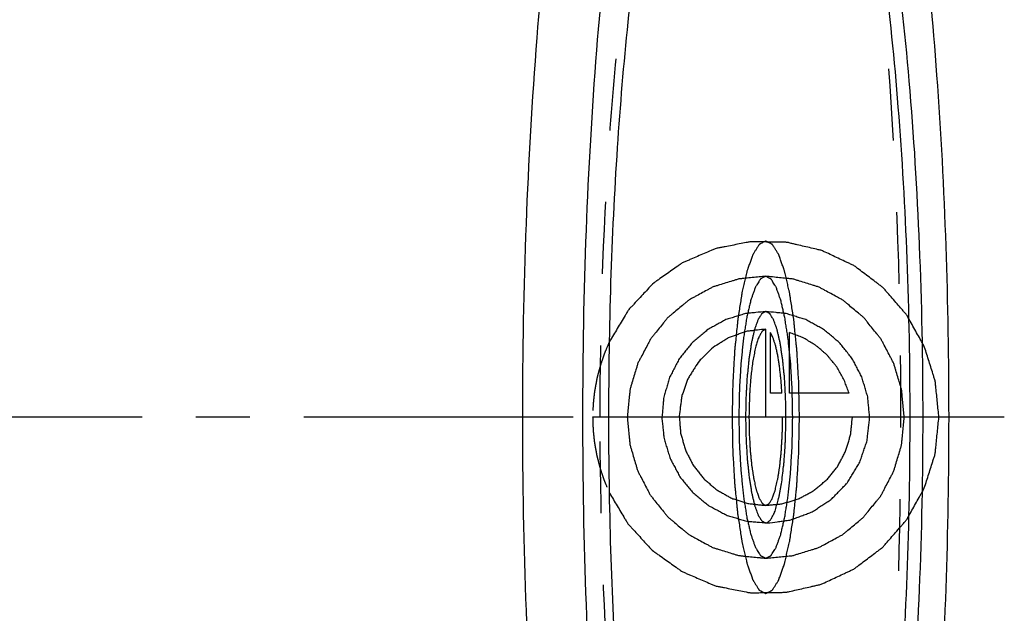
# Model space of a CAD drawing. Header units: millimetres. Extents: x 340 to 660, y 385 to 620.
# Tile 4 of 5: x 571 to 660, y 481 to 535. Entities that reach past the tile are written whole.
import ezdxf

# ---------------------------------------------------------------- set-up
doc = ezdxf.new("R2010")
doc.units = ezdxf.units.MM
doc.header["$LTSCALE"] = 65.185185
doc.linetypes.add('CENTER', pattern=[0.6, 0.375, -0.075, 0.075, -0.075])
doc.linetypes.add('HIDDEN', pattern=[0.2, 0.1, -0.1])
for name, color, linetype in [('ACHSEN_S', 7, 'CONTINUOUS'), ('FASEN', 7, 'CONTINUOUS'), ('KURVEN', 7, 'CONTINUOUS')]:
    doc.layers.add(name, color=color, linetype=linetype)

msp = doc.modelspace()

# ---------------------------------------------------------------- linework, layer by layer
at = {"layer": 'ACHSEN_S', "color": 2, "linetype": 'CENTER'}
msp.add_line((659.987, 498.575), (340.087, 498.575), dxfattribs=at)
at = {"layer": 'FASEN', "color": 7, "linetype": 'Continuous'}
for points, knots in [([(633.44, 588.575), (632.861, 588.575), (631.572, 588.201), (629.882, 586.765), (628.27, 584.548), (626.714, 581.537), (625.217, 577.748), (623.794, 573.206), (622.458, 567.951), (620.737, 559.693), (618.96, 547.984), (617.426, 532.603), (616.479, 515.921), (616.159, 498.575), (616.479, 481.229), (617.426, 464.547), (618.96, 449.166), (620.737, 437.457), (622.458, 429.199), (623.794, 423.944), (625.217, 419.402), (626.714, 415.613), (628.27, 412.602), (629.882, 410.385), (631.572, 408.949), (632.861, 408.575), (633.44, 408.575)], [0, 0, 0, 0, 0.009227, 0.02044, 0.034764, 0.052669, 0.074289, 0.099591, 0.128436, 0.16062, 0.233916, 0.316962, 0.406756, 0.5, 0.593244, 0.683038, 0.766084, 0.83938, 0.871564, 0.900409, 0.925711, 0.947331, 0.965236, 0.97956, 0.990773, 1, 1, 1, 1]), ([(638.348, 585.688), (637.788, 585.688), (636.54, 585.326), (634.904, 583.936), (633.344, 581.79), (631.838, 578.876), (630.389, 575.208), (629.011, 570.812), (627.718, 565.726), (626.053, 557.733), (624.332, 546.399), (622.847, 531.512), (621.932, 515.364), (621.622, 498.575), (621.932, 481.786), (622.847, 465.638), (624.332, 450.751), (626.053, 439.417), (627.718, 431.424), (629.011, 426.338), (630.389, 421.942), (631.838, 418.274), (633.344, 415.36), (634.904, 413.214), (636.54, 411.824), (637.788, 411.462), (638.348, 411.462)], [0, 0, 0, 0, 0.009227, 0.02044, 0.034764, 0.052669, 0.074289, 0.099591, 0.128436, 0.16062, 0.233916, 0.316962, 0.406756, 0.5, 0.593244, 0.683038, 0.766084, 0.83938, 0.871564, 0.900409, 0.925711, 0.947331, 0.965236, 0.97956, 0.990773, 1, 1, 1, 1]), ([(640.217, 412.015), (640.776, 412.346), (641.889, 413.337), (643.334, 415.35), (644.739, 418.029), (646.685, 422.825), (648.832, 430.392), (650.962, 441.124), (652.705, 453.745), (654.476, 473.082), (655.308, 498.575), (654.476, 524.068), (652.705, 543.405), (650.962, 556.026), (648.832, 566.758), (646.685, 574.325), (644.739, 579.121), (643.334, 581.8), (641.889, 583.813), (640.776, 584.804), (640.217, 585.135)], [0, 0, 0, 0, 0.010931, 0.024652, 0.041528, 0.061676, 0.11161, 0.173496, 0.245615, 0.325784, 0.5, 0.674216, 0.754385, 0.826504, 0.88839, 0.938324, 0.958472, 0.975348, 0.989069, 1, 1, 1, 1]), ([(636.695, 572.67), (637.143, 572.945), (638.17, 573.333), (639.865, 572.907), (641.374, 571.606), (642.801, 569.573), (644.175, 566.784), (645.491, 563.259), (646.734, 559.024), (648.358, 552.123), (650.034, 542.088), (651.483, 528.695), (652.381, 513.974), (652.583, 503.782), (652.583, 498.575)], [0, 0, 0, 0, 0.019788, 0.039023, 0.06258, 0.093216, 0.131992, 0.179159, 0.234575, 0.297849, 0.445629, 0.616784, 0.804208, 1, 1, 1, 1]), ([(637.367, 572.175), (637.84, 572.175), (638.895, 571.869), (640.276, 570.695), (641.595, 568.882), (642.867, 566.419), (644.091, 563.321), (645.255, 559.606), (646.348, 555.309), (647.755, 548.556), (649.208, 538.98), (650.463, 526.402), (651.237, 512.76), (651.41, 503.362), (651.41, 498.575)], [0, 0, 0, 0, 0.018458, 0.04088, 0.069529, 0.105338, 0.148579, 0.199182, 0.256872, 0.321241, 0.467833, 0.633926, 0.813507, 1, 1, 1, 1]), ([(624.114, 498.575), (624.114, 506.744), (624.477, 518.729), (625.762, 534.148), (627.042, 544.452), (628.618, 553.487), (630.443, 561.003), (632.226, 566.192), (633.813, 569.377), (634.64, 570.635), (635.066, 571.165)], [0, 0, 0, 0, 0.330747, 0.485017, 0.626336, 0.751051, 0.856112, 0.939321, 0.97244, 1, 1, 1, 1]), ([(634.735, 426.419), (633.828, 427.666), (632.202, 430.947), (630.244, 436.855), (628.472, 444.401), (626.944, 453.384), (625.706, 463.577), (624.465, 478.761), (624.114, 490.548), (624.114, 498.575)], [0, 0, 0, 0, 0.062906, 0.147836, 0.253822, 0.378669, 0.519416, 0.67254, 1, 1, 1, 1]), ([(652.583, 498.575), (652.583, 493.368), (652.381, 483.176), (651.483, 468.455), (650.034, 455.062), (648.358, 445.027), (646.734, 438.126), (645.491, 433.891), (644.175, 430.366), (642.801, 427.577), (641.374, 425.544), (639.865, 424.243), (638.17, 423.817), (637.143, 424.205), (636.695, 424.48)], [0, 0, 0, 0, 0.195792, 0.383216, 0.554371, 0.702151, 0.765425, 0.820841, 0.868008, 0.906784, 0.93742, 0.960977, 0.980212, 1, 1, 1, 1]), ([(651.41, 498.575), (651.41, 493.788), (651.237, 484.39), (650.463, 470.748), (649.208, 458.17), (647.755, 448.594), (646.348, 441.841), (645.255, 437.544), (644.091, 433.829), (642.867, 430.731), (641.595, 428.268), (640.276, 426.455), (638.895, 425.281), (637.84, 424.975), (637.367, 424.975)], [0, 0, 0, 0, 0.186493, 0.366074, 0.532167, 0.678759, 0.743128, 0.800818, 0.851421, 0.894662, 0.930471, 0.95912, 0.981542, 1, 1, 1, 1])]:
    msp.add_open_spline(points, degree=3, knots=knots, dxfattribs=at)
at = {"layer": 'FASEN', "color": 8, "linetype": 'HIDDEN'}
for points, knots in [([(635.367, 409.144), (635.945, 409.486), (637.095, 410.509), (638.588, 412.588), (640.04, 415.354), (642.051, 420.308), (644.269, 428.125), (646.471, 439.213), (648.272, 452.254), (650.102, 472.234), (650.962, 498.575), (650.102, 524.916), (648.272, 544.896), (646.471, 557.937), (644.269, 569.025), (642.051, 576.842), (640.04, 581.796), (638.588, 584.562), (637.095, 586.641), (635.945, 587.664), (635.367, 588.006)], [0, 0, 0, 0, 0.010926, 0.024642, 0.041514, 0.061657, 0.111586, 0.173471, 0.245593, 0.325767, 0.5, 0.674233, 0.754407, 0.826529, 0.888414, 0.938343, 0.958486, 0.975358, 0.989074, 1, 1, 1, 1]), ([(623.323, 498.575), (623.323, 506.849), (623.699, 518.973), (625.036, 534.538), (626.363, 544.868), (627.991, 553.846), (629.871, 561.211), (631.706, 566.214), (633.345, 569.185), (634.198, 570.315), (634.637, 570.771)], [0, 0, 0, 0, 0.336022, 0.492123, 0.634353, 0.758845, 0.862421, 0.9429, 0.974283, 1, 1, 1, 1]), ([(634.637, 426.379), (634.198, 426.835), (633.345, 427.965), (631.706, 430.936), (629.871, 435.939), (627.991, 443.304), (626.363, 452.282), (625.036, 462.612), (623.699, 478.177), (623.323, 490.301), (623.323, 498.575)], [0, 0, 0, 0, 0.025717, 0.0571, 0.137579, 0.241155, 0.365647, 0.507877, 0.663978, 1, 1, 1, 1])]:
    msp.add_open_spline(points, degree=3, knots=knots, dxfattribs=at)
at = {"layer": 'KURVEN', "color": 40, "linetype": 'Continuous'}
for p, q in [((638.348, 498.575), (638.348, 506.575)), ((638.768, 500.775), (638.768, 506.267)), ((640.508, 500.775), (640.508, 506.267)), ((639.816, 500.775), (638.768, 500.775)), ((645.898, 500.775), (640.508, 500.775)), ((654.054, 498.575), (624.111, 498.575))]:
    msp.add_line(p, q, dxfattribs=at)
at = {"layer": 'KURVEN', "color": 8, "linetype": 'HIDDEN'}
msp.add_line((624.111, 498.575), (622.642, 498.575), dxfattribs=at)
at = {"layer": 'KURVEN', "color": 40, "linetype": 'Continuous'}
for points, knots in [([(654.054, 498.575), (654.009, 499.018), (653.942, 499.683), (653.852, 500.569), (653.797, 501.123), (653.75, 501.565), (653.722, 501.899), (653.603, 502.213), (653.477, 502.639), (653.307, 503.169), (653.11, 503.806), (652.904, 504.44), (652.759, 504.978), (652.523, 505.366), (652.307, 505.761), (652.031, 506.253), (651.701, 506.843), (651.43, 507.338), (651.231, 507.677), (651.132, 507.883), (650.98, 508.044), (650.802, 508.255), (650.511, 508.588), (650.149, 509.005), (649.715, 509.506), (649.352, 509.922), (649.099, 510.215), (648.953, 510.381), (648.767, 510.508), (648.548, 510.681), (648.189, 510.949), (647.743, 511.287), (647.209, 511.695), (646.759, 512.023), (646.411, 512.313), (646.114, 512.455), (645.816, 512.594), (645.419, 512.78), (644.922, 513.013), (644.326, 513.291), (643.88, 513.504), (643.581, 513.639), (643.435, 513.718), (643.274, 513.752), (642.955, 513.828), (642.475, 513.939), (641.836, 514.089), (641.303, 514.212), (640.877, 514.314), (640.556, 514.382), (640.294, 514.464), (640.07, 514.458), (639.737, 514.467), (639.236, 514.473), (638.57, 514.486), (638.014, 514.496), (637.569, 514.503), (637.236, 514.51), (636.903, 514.513), (636.477, 514.407), (635.939, 514.313), (635.295, 514.183), (634.758, 514.078), (634.329, 513.995), (634.061, 513.938), (633.844, 513.906), (633.639, 513.82), (633.281, 513.666), (632.768, 513.447), (632.153, 513.183), (631.641, 512.963), (631.23, 512.789), (630.977, 512.676), (630.767, 512.596), (630.594, 512.458), (630.275, 512.243), (629.828, 511.922), (629.289, 511.542), (628.838, 511.227), (628.481, 510.97), (628.111, 510.73), (627.749, 510.309), (627.292, 509.83), (626.843, 509.343), (626.464, 508.942), (626.168, 508.614), (625.928, 508.386), (625.757, 508.09), (625.522, 507.705), (625.23, 507.219), (624.762, 506.445), (624.412, 505.863), (624.178, 505.476)], [0, 0, 0, 0, 0.03125, 0.046875, 0.0625, 0.070312, 0.078125, 0.085938, 0.09375, 0.109375, 0.125, 0.140625, 0.15625, 0.164062, 0.171875, 0.1875, 0.203125, 0.21875, 0.226562, 0.230469, 0.234375, 0.242188, 0.25, 0.265625, 0.28125, 0.296875, 0.304688, 0.308594, 0.3125, 0.320312, 0.328125, 0.34375, 0.359375, 0.375, 0.382812, 0.390625, 0.398438, 0.40625, 0.421875, 0.4375, 0.453125, 0.457031, 0.460938, 0.464844, 0.46875, 0.484375, 0.5, 0.515625, 0.523438, 0.53125, 0.539062, 0.542969, 0.546875, 0.5625, 0.578125, 0.59375, 0.601562, 0.609375, 0.617188, 0.625, 0.640625, 0.65625, 0.671875, 0.679688, 0.6875, 0.691406, 0.695312, 0.703125, 0.71875, 0.734375, 0.75, 0.757812, 0.765625, 0.769531, 0.773438, 0.78125, 0.796875, 0.8125, 0.828125, 0.835938, 0.84375, 0.859375, 0.875, 0.890625, 0.90625, 0.914062, 0.921875, 0.929688, 0.9375, 0.953125, 0.96875, 1, 1, 1, 1]), ([(641.401, 498.575), (641.391, 499.093), (641.378, 499.871), (641.355, 500.904), (641.351, 501.691), (641.298, 502.428), (641.257, 503.178), (641.222, 503.801), (641.191, 504.296), (641.175, 504.68), (641.135, 505.015), (641.09, 505.478), (641.031, 506.05), (640.973, 506.627), (640.925, 507.082), (640.895, 507.44), (640.842, 507.734), (640.78, 508.148), (640.699, 508.659), (640.619, 509.171), (640.563, 509.531), (640.531, 509.733), (640.508, 509.897), (640.478, 510.01), (640.44, 510.179), (640.373, 510.466), (640.277, 510.88), (640.181, 511.292), (640.114, 511.583), (640.075, 511.744), (640.048, 511.88), (640.013, 511.961), (639.97, 512.087), (639.893, 512.3), (639.784, 512.609), (639.675, 512.915), (639.598, 513.133), (639.554, 513.251), (639.522, 513.356), (639.486, 513.401), (639.438, 513.481), (639.355, 513.612), (639.237, 513.804), (639.118, 513.992), (639.035, 514.128), (638.987, 514.199), (638.952, 514.27), (638.914, 514.276), (638.864, 514.307), (638.776, 514.35), (638.65, 514.418), (638.524, 514.482), (638.436, 514.531), (638.386, 514.552), (638.348, 514.586), (638.311, 514.553), (638.262, 514.532), (638.175, 514.485), (638.052, 514.423), (637.928, 514.358), (637.842, 514.316), (637.792, 514.287), (637.755, 514.281), (637.72, 514.211), (637.672, 514.14), (637.589, 514.006), (637.47, 513.82), (637.351, 513.63), (637.268, 513.501), (637.221, 513.421), (637.184, 513.378), (637.152, 513.273), (637.108, 513.155), (637.031, 512.939), (636.922, 512.635), (636.812, 512.328), (636.735, 512.117), (636.692, 511.991), (636.658, 511.912), (636.63, 511.773), (636.59, 511.61), (636.522, 511.314), (636.424, 510.895), (636.326, 510.478), (636.249, 510.137), (636.186, 509.903), (636.143, 509.583), (636.079, 509.187), (636.001, 508.681), (635.921, 508.181), (635.859, 507.774), (635.808, 507.488), (635.777, 507.129), (635.729, 506.675), (635.671, 506.099), (635.611, 505.528), (635.566, 505.066), (635.526, 504.732), (635.509, 504.348), (635.478, 503.854), (635.442, 503.231), (635.401, 502.481), (635.347, 501.75), (635.343, 500.944), (635.319, 499.895), (635.305, 499.102), (635.295, 498.575)], [0, 0, 0, 0, 0.03125, 0.046875, 0.0625, 0.078125, 0.09375, 0.109375, 0.117188, 0.125, 0.132812, 0.140625, 0.15625, 0.171875, 0.179688, 0.1875, 0.195312, 0.203125, 0.21875, 0.234375, 0.242188, 0.246094, 0.25, 0.253906, 0.257812, 0.265625, 0.28125, 0.296875, 0.304688, 0.308594, 0.3125, 0.316406, 0.320312, 0.328125, 0.34375, 0.359375, 0.367188, 0.371094, 0.375, 0.378906, 0.382812, 0.390625, 0.40625, 0.421875, 0.429688, 0.433594, 0.4375, 0.441406, 0.445312, 0.453125, 0.46875, 0.484375, 0.492188, 0.496094, 0.5, 0.503906, 0.507812, 0.515625, 0.53125, 0.546875, 0.554688, 0.558594, 0.5625, 0.566406, 0.570312, 0.578125, 0.59375, 0.609375, 0.617188, 0.621094, 0.625, 0.628906, 0.632812, 0.640625, 0.65625, 0.671875, 0.679688, 0.683594, 0.6875, 0.691406, 0.695312, 0.703125, 0.71875, 0.734375, 0.742188, 0.75, 0.757812, 0.765625, 0.78125, 0.796875, 0.804688, 0.8125, 0.820312, 0.828125, 0.84375, 0.859375, 0.867188, 0.875, 0.882812, 0.890625, 0.90625, 0.921875, 0.9375, 0.953125, 0.96875, 1, 1, 1, 1]), ([(650.913, 498.575), (650.873, 498.989), (650.814, 499.611), (650.743, 500.336), (650.71, 500.699), (650.686, 500.905), (650.682, 501.063), (650.627, 501.21), (650.572, 501.41), (650.466, 501.759), (650.32, 502.257), (650.171, 502.755), (650.07, 503.104), (650.007, 503.302), (649.973, 503.456), (649.891, 503.59), (649.798, 503.775), (649.628, 504.096), (649.39, 504.556), (649.149, 505.015), (648.983, 505.337), (648.884, 505.519), (648.821, 505.663), (648.713, 505.78), (648.584, 505.946), (648.352, 506.232), (648.024, 506.643), (647.693, 507.051), (647.464, 507.34), (647.33, 507.501), (647.239, 507.633), (647.113, 507.723), (646.957, 507.858), (646.68, 508.088), (646.286, 508.419), (645.89, 508.748), (645.615, 508.981), (645.455, 509.111), (645.343, 509.219), (645.202, 509.283), (645.024, 509.385), (644.707, 509.555), (644.258, 509.802), (643.807, 510.047), (643.492, 510.221), (643.311, 510.316), (643.18, 510.4), (643.029, 510.436), (642.835, 510.5), (642.492, 510.604), (642.004, 510.758), (641.515, 510.908), (641.174, 511.017), (640.978, 511.075), (640.834, 511.131), (640.676, 511.136), (640.47, 511.161), (640.107, 511.195), (639.59, 511.249), (639.073, 511.3), (638.71, 511.34), (638.504, 511.357), (638.347, 511.384), (638.196, 511.357), (637.992, 511.341), (637.636, 511.303), (637.128, 511.254), (636.62, 511.201), (636.263, 511.168), (636.061, 511.144), (635.906, 511.14), (635.761, 511.084), (635.565, 511.027), (635.223, 510.92), (634.734, 510.771), (634.245, 510.619), (633.902, 510.516), (633.708, 510.452), (633.557, 510.417), (633.426, 510.334), (633.244, 510.239), (632.929, 510.066), (632.477, 509.823), (632.027, 509.578), (631.71, 509.409), (631.531, 509.308), (631.391, 509.244), (631.275, 509.134), (631.113, 509.003), (630.832, 508.766), (630.429, 508.432), (630.028, 508.095), (629.744, 507.862), (629.586, 507.725), (629.457, 507.632), (629.368, 507.504), (629.236, 507.345), (629.01, 507.062), (628.685, 506.661), (628.362, 506.258), (628.133, 505.978), (628.006, 505.815), (627.9, 505.7), (627.836, 505.557), (627.737, 505.375), (627.57, 505.053), (627.327, 504.595), (627.087, 504.136), (626.916, 503.816), (626.823, 503.631), (626.74, 503.497), (626.705, 503.344), (626.642, 503.146), (626.54, 502.797), (626.389, 502.3), (626.241, 501.802), (626.135, 501.454), (626.078, 501.254), (626.023, 501.108), (626.018, 500.946), (625.994, 500.736), (625.96, 500.367), (625.886, 499.629), (625.825, 498.997), (625.783, 498.575)], [0, 0, 0, 0, 0.03125, 0.046875, 0.054688, 0.058594, 0.0625, 0.066406, 0.070312, 0.078125, 0.09375, 0.109375, 0.117188, 0.121094, 0.125, 0.128906, 0.132812, 0.140625, 0.15625, 0.171875, 0.179688, 0.183594, 0.1875, 0.191406, 0.195312, 0.203125, 0.21875, 0.234375, 0.242188, 0.246094, 0.25, 0.253906, 0.257812, 0.265625, 0.28125, 0.296875, 0.304688, 0.308594, 0.3125, 0.316406, 0.320312, 0.328125, 0.34375, 0.359375, 0.367188, 0.371094, 0.375, 0.378906, 0.382812, 0.390625, 0.40625, 0.421875, 0.429688, 0.433594, 0.4375, 0.441406, 0.445312, 0.453125, 0.46875, 0.484375, 0.492188, 0.496094, 0.5, 0.503906, 0.507812, 0.515625, 0.53125, 0.546875, 0.554688, 0.558594, 0.5625, 0.566406, 0.570312, 0.578125, 0.59375, 0.609375, 0.617188, 0.621094, 0.625, 0.628906, 0.632812, 0.640625, 0.65625, 0.671875, 0.679688, 0.683594, 0.6875, 0.691406, 0.695312, 0.703125, 0.71875, 0.734375, 0.742188, 0.746094, 0.75, 0.753906, 0.757812, 0.765625, 0.78125, 0.796875, 0.804688, 0.808594, 0.8125, 0.816406, 0.820312, 0.828125, 0.84375, 0.859375, 0.867188, 0.871094, 0.875, 0.878906, 0.882812, 0.890625, 0.90625, 0.921875, 0.929688, 0.933594, 0.9375, 0.941406, 0.945312, 0.953125, 0.96875, 1, 1, 1, 1]), ([(640.791, 498.575), (640.783, 498.989), (640.772, 499.612), (640.754, 500.438), (640.751, 501.068), (640.708, 501.657), (640.676, 502.258), (640.639, 502.851), (640.613, 503.466), (640.549, 504.001), (640.495, 504.556), (640.448, 505.016), (640.41, 505.38), (640.385, 505.667), (640.343, 505.902), (640.293, 506.234), (640.229, 506.641), (640.165, 507.054), (640.113, 507.376), (640.077, 507.64), (640.029, 507.821), (639.968, 508.091), (639.891, 508.417), (639.815, 508.751), (639.752, 509.01), (639.709, 509.226), (639.654, 509.355), (639.585, 509.558), (639.497, 509.8), (639.41, 510.05), (639.339, 510.24), (639.288, 510.408), (639.229, 510.479), (639.154, 510.608), (639.059, 510.757), (638.964, 510.909), (638.898, 511.017), (638.859, 511.075), (638.831, 511.131), (638.801, 511.136), (638.761, 511.161), (638.69, 511.195), (638.59, 511.249), (638.489, 511.3), (638.419, 511.34), (638.378, 511.357), (638.348, 511.384), (638.319, 511.357), (638.279, 511.341), (638.21, 511.303), (638.111, 511.254), (638.012, 511.201), (637.943, 511.168), (637.904, 511.144), (637.873, 511.14), (637.845, 511.084), (637.807, 511.027), (637.741, 510.92), (637.646, 510.77), (637.55, 510.622), (637.475, 510.495), (637.416, 510.425), (637.365, 510.258), (637.295, 510.07), (637.207, 509.821), (637.119, 509.581), (637.05, 509.379), (636.995, 509.252), (636.95, 509.031), (636.887, 508.769), (636.809, 508.43), (636.73, 508.098), (636.669, 507.824), (636.619, 507.637), (636.584, 507.382), (636.533, 507.065), (636.47, 506.66), (636.406, 506.26), (636.357, 505.934), (636.316, 505.705), (636.291, 505.418), (636.253, 505.055), (636.206, 504.595), (636.151, 504.041), (636.087, 503.508), (636.06, 502.893), (636.023, 502.301), (635.991, 501.699), (635.947, 501.115), (635.944, 500.47), (635.925, 499.631), (635.914, 498.997), (635.906, 498.575)], [0, 0, 0, 0, 0.03125, 0.046875, 0.0625, 0.078125, 0.09375, 0.109375, 0.125, 0.140625, 0.15625, 0.171875, 0.179688, 0.1875, 0.195312, 0.203125, 0.21875, 0.234375, 0.242188, 0.25, 0.257812, 0.265625, 0.28125, 0.296875, 0.304688, 0.3125, 0.320312, 0.328125, 0.34375, 0.359375, 0.367188, 0.375, 0.382812, 0.390625, 0.40625, 0.421875, 0.429688, 0.433594, 0.4375, 0.441406, 0.445312, 0.453125, 0.46875, 0.484375, 0.492188, 0.496094, 0.5, 0.503906, 0.507812, 0.515625, 0.53125, 0.546875, 0.554688, 0.558594, 0.5625, 0.566406, 0.570312, 0.578125, 0.59375, 0.609375, 0.617188, 0.625, 0.632812, 0.640625, 0.65625, 0.671875, 0.679688, 0.6875, 0.695312, 0.703125, 0.71875, 0.734375, 0.742188, 0.75, 0.757812, 0.765625, 0.78125, 0.796875, 0.804688, 0.8125, 0.820312, 0.828125, 0.84375, 0.859375, 0.875, 0.890625, 0.90625, 0.921875, 0.9375, 0.953125, 0.96875, 1, 1, 1, 1]), ([(638.348, 508.175), (638.043, 508.145), (637.586, 508.097), (637.051, 508.047), (636.747, 508.012), (636.516, 508.006), (636.294, 507.919), (635.995, 507.833), (635.623, 507.714), (635.248, 507.601), (634.952, 507.504), (634.721, 507.45), (634.526, 507.324), (634.253, 507.181), (633.917, 506.994), (633.578, 506.813), (633.31, 506.66), (633.1, 506.564), (632.927, 506.398), (632.684, 506.201), (632.385, 505.945), (632.081, 505.695), (631.845, 505.489), (631.651, 505.348), (631.519, 505.156), (631.321, 504.917), (631.081, 504.613), (630.836, 504.312), (630.647, 504.067), (630.489, 503.896), (630.392, 503.675), (630.242, 503.397), (630.062, 503.044), (629.877, 502.694), (629.736, 502.412), (629.611, 502.206), (629.561, 501.977), (629.468, 501.679), (629.362, 501.304), (629.249, 500.931), (629.167, 500.63), (629.085, 500.41), (629.079, 500.168), (629.045, 499.854), (629.013, 499.457), (628.973, 499.062), (628.95, 498.746), (628.912, 498.507), (628.952, 498.275), (628.979, 497.964), (629.022, 497.576), (629.059, 497.188), (629.096, 496.878), (629.104, 496.643), (629.19, 496.417), (629.277, 496.113), (629.397, 495.735), (629.51, 495.354), (629.607, 495.053), (629.662, 494.818), (629.787, 494.62), (629.929, 494.343), (630.115, 494.002), (630.296, 493.658), (630.447, 493.386), (630.543, 493.172), (630.707, 492.998), (630.903, 492.751), (631.156, 492.448), (631.403, 492.141), (631.607, 491.902), (631.746, 491.706), (631.936, 491.572), (632.172, 491.372), (632.472, 491.13), (632.769, 490.883), (633.011, 490.692), (633.18, 490.532), (633.398, 490.435), (633.671, 490.284), (634.019, 490.103), (634.364, 489.916), (634.642, 489.775), (634.845, 489.649), (635.07, 489.6), (635.363, 489.507), (635.732, 489.402), (636.099, 489.289), (636.395, 489.208), (636.611, 489.126), (636.851, 489.122), (637.163, 489.089), (637.713, 489.045), (638.183, 489.003), (638.496, 488.976)], [0, 0, 0, 0, 0.03125, 0.046875, 0.054688, 0.0625, 0.070312, 0.078125, 0.09375, 0.109375, 0.117188, 0.125, 0.132812, 0.140625, 0.15625, 0.171875, 0.179688, 0.1875, 0.195312, 0.203125, 0.21875, 0.234375, 0.242188, 0.25, 0.257812, 0.265625, 0.28125, 0.296875, 0.304688, 0.3125, 0.320312, 0.328125, 0.34375, 0.359375, 0.367188, 0.375, 0.382812, 0.390625, 0.40625, 0.421875, 0.429688, 0.4375, 0.445312, 0.453125, 0.46875, 0.484375, 0.492188, 0.5, 0.507812, 0.515625, 0.53125, 0.546875, 0.554688, 0.5625, 0.570312, 0.578125, 0.59375, 0.609375, 0.617188, 0.625, 0.632812, 0.640625, 0.65625, 0.671875, 0.679688, 0.6875, 0.695312, 0.703125, 0.71875, 0.734375, 0.742188, 0.75, 0.757812, 0.765625, 0.78125, 0.796875, 0.804688, 0.8125, 0.820312, 0.828125, 0.84375, 0.859375, 0.867188, 0.875, 0.882812, 0.890625, 0.90625, 0.921875, 0.929688, 0.9375, 0.945312, 0.953125, 0.96875, 1, 1, 1, 1]), ([(638.348, 508.175), (638.289, 508.145), (638.2, 508.097), (638.096, 508.047), (638.037, 508.012), (637.992, 508.006), (637.949, 507.919), (637.891, 507.833), (637.818, 507.714), (637.746, 507.601), (637.688, 507.504), (637.643, 507.45), (637.605, 507.324), (637.552, 507.181), (637.487, 506.994), (637.421, 506.813), (637.369, 506.66), (637.328, 506.564), (637.294, 506.398), (637.247, 506.201), (637.189, 505.945), (637.13, 505.695), (637.084, 505.489), (637.046, 505.348), (637.021, 505.156), (636.982, 504.917), (636.936, 504.613), (636.888, 504.312), (636.851, 504.067), (636.82, 503.896), (636.802, 503.675), (636.773, 503.397), (636.737, 503.045), (636.696, 502.622), (636.647, 502.21), (636.628, 501.751), (636.6, 501.306), (636.577, 500.853), (636.545, 500.414), (636.543, 499.93), (636.531, 499.301), (636.505, 498.502), (636.541, 497.579), (636.543, 496.639), (636.6, 495.885), (636.636, 495.282), (636.658, 494.811), (636.706, 494.416), (636.747, 494), (636.792, 493.594), (636.829, 493.166), (636.893, 492.817), (636.95, 492.447), (636.998, 492.141), (637.038, 491.902), (637.065, 491.706), (637.102, 491.572), (637.148, 491.372), (637.206, 491.13), (637.264, 490.883), (637.311, 490.692), (637.344, 490.532), (637.386, 490.435), (637.439, 490.284), (637.507, 490.103), (637.574, 489.916), (637.628, 489.775), (637.667, 489.649), (637.711, 489.6), (637.768, 489.507), (637.84, 489.402), (637.911, 489.289), (637.969, 489.208), (638.01, 489.126), (638.057, 489.122), (638.118, 489.089), (638.225, 489.045), (638.316, 489.003), (638.377, 488.976)], [0, 0, 0, 0, 0.03125, 0.046875, 0.054688, 0.0625, 0.070312, 0.078125, 0.09375, 0.109375, 0.117188, 0.125, 0.132812, 0.140625, 0.15625, 0.171875, 0.179688, 0.1875, 0.195312, 0.203125, 0.21875, 0.234375, 0.242188, 0.25, 0.257812, 0.265625, 0.28125, 0.296875, 0.304688, 0.3125, 0.320312, 0.328125, 0.34375, 0.359375, 0.375, 0.390625, 0.40625, 0.421875, 0.4375, 0.453125, 0.46875, 0.5, 0.53125, 0.5625, 0.59375, 0.609375, 0.625, 0.640625, 0.65625, 0.671875, 0.6875, 0.703125, 0.71875, 0.734375, 0.742188, 0.75, 0.757812, 0.765625, 0.78125, 0.796875, 0.804688, 0.8125, 0.820312, 0.828125, 0.84375, 0.859375, 0.867188, 0.875, 0.882812, 0.890625, 0.90625, 0.921875, 0.929688, 0.9375, 0.945312, 0.953125, 0.96875, 1, 1, 1, 1]), ([(640.18, 498.575), (640.174, 498.886), (640.16, 499.504), (640.155, 500.45), (640.101, 501.187), (640.067, 501.782), (640.046, 502.243), (639.998, 502.644), (639.958, 503.062), (639.915, 503.47), (639.878, 503.9), (639.815, 504.253), (639.759, 504.626), (639.711, 504.934), (639.672, 505.176), (639.645, 505.374), (639.608, 505.509), (639.563, 505.712), (639.505, 505.957), (639.448, 506.207), (639.401, 506.401), (639.369, 506.563), (639.327, 506.66), (639.276, 506.812), (639.21, 506.994), (639.144, 507.181), (639.091, 507.324), (639.053, 507.45), (639.009, 507.503), (638.953, 507.6), (638.881, 507.71), (638.81, 507.828), (638.753, 507.914), (638.711, 507.998), (638.665, 508.006), (638.605, 508.043), (638.499, 508.095), (638.409, 508.143), (638.348, 508.175)], [0, 0, 0, 0, 0.0625, 0.125, 0.1875, 0.21875, 0.25, 0.28125, 0.3125, 0.34375, 0.375, 0.40625, 0.4375, 0.46875, 0.484375, 0.5, 0.515625, 0.53125, 0.5625, 0.59375, 0.609375, 0.625, 0.640625, 0.65625, 0.6875, 0.71875, 0.734375, 0.75, 0.765625, 0.78125, 0.8125, 0.84375, 0.859375, 0.875, 0.890625, 0.90625, 0.9375, 1, 1, 1, 1]), ([(647.772, 498.575), (647.742, 498.886), (647.696, 499.352), (647.647, 499.896), (647.611, 500.206), (647.605, 500.442), (647.523, 500.663), (647.439, 500.963), (647.325, 501.336), (647.218, 501.711), (647.124, 502.008), (647.073, 502.238), (646.95, 502.439), (646.811, 502.717), (646.628, 503.06), (646.451, 503.406), (646.302, 503.679), (646.209, 503.894), (646.046, 504.07), (645.853, 504.319), (645.603, 504.625), (645.359, 504.934), (645.158, 505.176), (645.02, 505.374), (644.832, 505.509), (644.599, 505.712), (644.3, 505.957), (644.006, 506.207), (643.766, 506.401), (643.598, 506.563), (643.386, 506.66), (643.119, 506.812), (642.779, 506.994), (642.443, 507.181), (642.171, 507.324), (641.975, 507.45), (641.749, 507.503), (641.457, 507.6), (641.09, 507.71), (640.724, 507.828), (640.43, 507.914), (640.215, 507.998), (639.977, 508.006), (639.668, 508.043), (639.124, 508.095), (638.659, 508.143), (638.348, 508.175)], [0, 0, 0, 0, 0.0625, 0.09375, 0.109375, 0.125, 0.140625, 0.15625, 0.1875, 0.21875, 0.234375, 0.25, 0.265625, 0.28125, 0.3125, 0.34375, 0.359375, 0.375, 0.390625, 0.40625, 0.4375, 0.46875, 0.484375, 0.5, 0.515625, 0.53125, 0.5625, 0.59375, 0.609375, 0.625, 0.640625, 0.65625, 0.6875, 0.71875, 0.734375, 0.75, 0.765625, 0.78125, 0.8125, 0.84375, 0.859375, 0.875, 0.890625, 0.90625, 0.9375, 1, 1, 1, 1]), ([(638.348, 506.575), (638.098, 506.547), (637.724, 506.504), (637.224, 506.45), (636.913, 506.408), (636.66, 506.395), (636.42, 506.305), (636.118, 506.202), (635.756, 506.073), (635.453, 505.969), (635.213, 505.882), (634.967, 505.807), (634.707, 505.625), (634.383, 505.428), (633.959, 505.154), (633.516, 504.908), (633.164, 504.525), (632.887, 504.257), (632.617, 503.98), (632.234, 503.631), (631.98, 503.176), (631.698, 502.742), (631.496, 502.412), (631.309, 502.144), (631.232, 501.9), (631.144, 501.66), (631.037, 501.359), (630.906, 500.999), (630.801, 500.697), (630.709, 500.459), (630.691, 500.194), (630.643, 499.871), (630.58, 499.35), (630.529, 498.961), (630.496, 498.701)], [0, 0, 0, 0, 0.0625, 0.09375, 0.125, 0.140625, 0.15625, 0.1875, 0.21875, 0.25, 0.265625, 0.28125, 0.3125, 0.34375, 0.375, 0.4375, 0.46875, 0.5, 0.53125, 0.5625, 0.625, 0.65625, 0.6875, 0.71875, 0.734375, 0.75, 0.78125, 0.8125, 0.84375, 0.859375, 0.875, 0.90625, 0.9375, 1, 1, 1, 1]), ([(638.348, 506.575), (638.3, 506.547), (638.227, 506.504), (638.13, 506.45), (638.069, 506.408), (638.02, 506.395), (637.973, 506.305), (637.915, 506.202), (637.844, 506.073), (637.786, 505.969), (637.739, 505.882), (637.691, 505.807), (637.64, 505.625), (637.577, 505.428), (637.495, 505.154), (637.409, 504.908), (637.34, 504.525), (637.287, 504.257), (637.234, 503.98), (637.16, 503.631), (637.097, 503.064), (637.03, 502.521), (636.974, 502.088), (636.946, 501.595), (636.91, 501.12), (636.881, 500.697), (636.863, 500.459), (636.858, 500.061), (636.84, 499.482), (636.828, 498.961), (636.822, 498.701)], [0, 0, 0, 0, 0.0625, 0.09375, 0.125, 0.140625, 0.15625, 0.1875, 0.21875, 0.25, 0.265625, 0.28125, 0.3125, 0.34375, 0.375, 0.4375, 0.46875, 0.5, 0.53125, 0.5625, 0.625, 0.6875, 0.71875, 0.75, 0.8125, 0.84375, 0.859375, 0.875, 0.9375, 1, 1, 1, 1]), ([(639.816, 500.775), (639.793, 501.088), (639.761, 501.561), (639.712, 502.178), (639.659, 502.601), (639.615, 503.045), (639.555, 503.445), (639.502, 503.772), (639.459, 504.029), (639.43, 504.238), (639.391, 504.388), (639.343, 504.609), (639.294, 504.819), (639.246, 505.045), (639.193, 505.224), (639.123, 505.432), (639.055, 505.651), (638.999, 505.812), (638.905, 505.983), (638.829, 506.144), (638.768, 506.267)], [0, 0, 0, 0, 0.125, 0.1875, 0.25, 0.3125, 0.375, 0.4375, 0.46875, 0.5, 0.53125, 0.5625, 0.625, 0.65625, 0.6875, 0.75, 0.8125, 0.84375, 0.875, 1, 1, 1, 1]), ([(645.898, 500.775), (645.84, 500.931), (645.725, 501.245), (645.575, 501.634), (645.468, 501.952), (645.312, 502.245), (645.098, 502.603), (644.897, 502.968), (644.721, 503.251), (644.495, 503.507), (644.284, 503.772), (644.065, 504.029), (643.912, 504.238), (643.715, 504.388), (643.467, 504.609), (643.213, 504.819), (642.968, 505.045), (642.692, 505.224), (642.335, 505.432), (641.985, 505.651), (641.696, 505.812), (641.374, 505.925), (640.982, 506.084), (640.666, 506.205), (640.508, 506.267)], [0, 0, 0, 0, 0.0625, 0.125, 0.15625, 0.1875, 0.25, 0.3125, 0.34375, 0.375, 0.4375, 0.46875, 0.5, 0.53125, 0.5625, 0.625, 0.65625, 0.6875, 0.75, 0.8125, 0.84375, 0.875, 0.9375, 1, 1, 1, 1]), ([(624.178, 491.674), (624.406, 491.294), (624.748, 490.724), (625.205, 489.964), (625.489, 489.489), (625.719, 489.11), (625.885, 488.821), (626.125, 488.59), (626.42, 488.261), (626.797, 487.858), (627.244, 487.369), (627.699, 486.888), (628.057, 486.466), (628.435, 486.22), (628.797, 485.958), (629.254, 485.636), (629.802, 485.249), (630.256, 484.921), (630.579, 484.702), (630.756, 484.56), (630.961, 484.482), (631.211, 484.369), (631.614, 484.197), (632.117, 483.979), (632.721, 483.719), (633.225, 483.502), (633.577, 483.349), (633.778, 483.264), (634.001, 483.231), (634.271, 483.172), (634.709, 483.087), (635.254, 482.978), (635.908, 482.845), (636.454, 482.747), (636.89, 482.638), (637.218, 482.64), (637.546, 482.646), (637.983, 482.652), (638.53, 482.661), (639.185, 482.672), (639.678, 482.676), (640.005, 482.685), (640.17, 482.678), (640.33, 482.718), (640.65, 482.789), (641.13, 482.9), (641.77, 483.046), (642.303, 483.169), (642.73, 483.264), (643.048, 483.344), (643.32, 483.385), (643.52, 483.489), (643.824, 483.627), (644.278, 483.841), (644.885, 484.123), (645.39, 484.358), (645.795, 484.546), (646.099, 484.687), (646.4, 484.83), (646.74, 485.113), (647.185, 485.435), (647.711, 485.835), (648.151, 486.166), (648.503, 486.429), (648.72, 486.598), (648.903, 486.722), (649.051, 486.89), (649.309, 487.187), (649.679, 487.609), (650.122, 488.117), (650.491, 488.541), (650.788, 488.878), (650.969, 489.092), (651.124, 489.256), (651.221, 489.457), (651.418, 489.791), (651.686, 490.277), (652.012, 490.856), (652.285, 491.339), (652.498, 491.727), (652.731, 492.107), (652.879, 492.646), (653.088, 493.278), (653.287, 493.915), (653.459, 494.444), (653.588, 494.869), (653.708, 495.181), (653.737, 495.522), (653.786, 495.974), (653.843, 496.54), (653.937, 497.444), (654.007, 498.123), (654.054, 498.575)], [0, 0, 0, 0, 0.03125, 0.046875, 0.0625, 0.070312, 0.078125, 0.085938, 0.09375, 0.109375, 0.125, 0.140625, 0.15625, 0.164062, 0.171875, 0.1875, 0.203125, 0.21875, 0.226562, 0.230469, 0.234375, 0.242188, 0.25, 0.265625, 0.28125, 0.296875, 0.304688, 0.308594, 0.3125, 0.320312, 0.328125, 0.34375, 0.359375, 0.375, 0.382812, 0.390625, 0.398438, 0.40625, 0.421875, 0.4375, 0.453125, 0.457031, 0.460938, 0.464844, 0.46875, 0.484375, 0.5, 0.515625, 0.523438, 0.53125, 0.539062, 0.542969, 0.546875, 0.5625, 0.578125, 0.59375, 0.601562, 0.609375, 0.617188, 0.625, 0.640625, 0.65625, 0.671875, 0.679688, 0.6875, 0.691406, 0.695312, 0.703125, 0.71875, 0.734375, 0.75, 0.757812, 0.765625, 0.769531, 0.773438, 0.78125, 0.796875, 0.8125, 0.828125, 0.835938, 0.84375, 0.859375, 0.875, 0.890625, 0.90625, 0.914062, 0.921875, 0.929688, 0.9375, 0.953125, 0.96875, 1, 1, 1, 1]), ([(625.783, 498.575), (625.823, 498.161), (625.882, 497.539), (625.954, 496.814), (625.987, 496.451), (626.01, 496.245), (626.014, 496.087), (626.069, 495.94), (626.125, 495.74), (626.23, 495.391), (626.376, 494.893), (626.526, 494.395), (626.627, 494.046), (626.689, 493.848), (626.723, 493.694), (626.805, 493.56), (626.898, 493.375), (627.068, 493.054), (627.306, 492.594), (627.548, 492.135), (627.714, 491.813), (627.813, 491.631), (627.875, 491.487), (627.984, 491.37), (628.112, 491.204), (628.345, 490.918), (628.673, 490.507), (629.003, 490.099), (629.232, 489.81), (629.366, 489.649), (629.458, 489.517), (629.583, 489.427), (629.739, 489.292), (630.017, 489.062), (630.411, 488.731), (630.806, 488.402), (631.081, 488.169), (631.241, 488.039), (631.354, 487.931), (631.495, 487.867), (631.673, 487.765), (631.989, 487.595), (632.439, 487.348), (632.89, 487.103), (633.204, 486.929), (633.385, 486.834), (633.516, 486.75), (633.667, 486.714), (633.861, 486.65), (634.204, 486.546), (634.692, 486.392), (635.181, 486.242), (635.522, 486.133), (635.719, 486.075), (635.862, 486.019), (636.021, 486.014), (636.226, 485.989), (636.589, 485.955), (637.106, 485.901), (637.624, 485.85), (637.986, 485.81), (638.193, 485.793), (638.349, 485.766), (638.501, 485.793), (638.704, 485.809), (639.06, 485.847), (639.569, 485.896), (640.077, 485.949), (640.433, 485.982), (640.636, 486.006), (640.79, 486.01), (640.935, 486.066), (641.131, 486.123), (641.473, 486.23), (641.963, 486.379), (642.451, 486.531), (642.794, 486.634), (642.989, 486.698), (643.14, 486.733), (643.271, 486.816), (643.453, 486.911), (643.767, 487.084), (644.219, 487.327), (644.669, 487.572), (644.986, 487.741), (645.165, 487.842), (645.306, 487.906), (645.421, 488.016), (645.584, 488.147), (645.864, 488.384), (646.268, 488.718), (646.669, 489.055), (646.952, 489.288), (647.11, 489.425), (647.24, 489.518), (647.328, 489.646), (647.461, 489.805), (647.686, 490.088), (648.012, 490.489), (648.335, 490.892), (648.563, 491.172), (648.69, 491.335), (648.797, 491.45), (648.86, 491.593), (648.959, 491.775), (649.127, 492.097), (649.369, 492.555), (649.609, 493.014), (649.78, 493.334), (649.874, 493.519), (649.956, 493.653), (649.991, 493.806), (650.054, 494.004), (650.156, 494.353), (650.307, 494.85), (650.455, 495.348), (650.562, 495.696), (650.618, 495.896), (650.674, 496.042), (650.678, 496.204), (650.703, 496.414), (650.737, 496.783), (650.81, 497.521), (650.872, 498.153), (650.913, 498.575)], [0, 0, 0, 0, 0.03125, 0.046875, 0.054688, 0.058594, 0.0625, 0.066406, 0.070312, 0.078125, 0.09375, 0.109375, 0.117188, 0.121094, 0.125, 0.128906, 0.132812, 0.140625, 0.15625, 0.171875, 0.179688, 0.183594, 0.1875, 0.191406, 0.195312, 0.203125, 0.21875, 0.234375, 0.242188, 0.246094, 0.25, 0.253906, 0.257812, 0.265625, 0.28125, 0.296875, 0.304688, 0.308594, 0.3125, 0.316406, 0.320312, 0.328125, 0.34375, 0.359375, 0.367188, 0.371094, 0.375, 0.378906, 0.382812, 0.390625, 0.40625, 0.421875, 0.429688, 0.433594, 0.4375, 0.441406, 0.445312, 0.453125, 0.46875, 0.484375, 0.492188, 0.496094, 0.5, 0.503906, 0.507812, 0.515625, 0.53125, 0.546875, 0.554688, 0.558594, 0.5625, 0.566406, 0.570312, 0.578125, 0.59375, 0.609375, 0.617188, 0.621094, 0.625, 0.628906, 0.632812, 0.640625, 0.65625, 0.671875, 0.679688, 0.683594, 0.6875, 0.691406, 0.695312, 0.703125, 0.71875, 0.734375, 0.742188, 0.746094, 0.75, 0.753906, 0.757812, 0.765625, 0.78125, 0.796875, 0.804688, 0.808594, 0.8125, 0.816406, 0.820312, 0.828125, 0.84375, 0.859375, 0.867188, 0.871094, 0.875, 0.878906, 0.882812, 0.890625, 0.90625, 0.921875, 0.929688, 0.933594, 0.9375, 0.941406, 0.945312, 0.953125, 0.96875, 1, 1, 1, 1]), ([(630.496, 498.701), (630.517, 498.441), (630.55, 498.052), (630.583, 497.598), (630.609, 497.339), (630.611, 497.144), (630.678, 496.954), (630.745, 496.699), (630.838, 496.381), (630.925, 496.062), (631.001, 495.809), (631.042, 495.612), (631.142, 495.445), (631.255, 495.212), (631.404, 494.924), (631.548, 494.633), (631.669, 494.404), (631.745, 494.224), (631.879, 494.076), (632.037, 493.867), (632.242, 493.609), (632.443, 493.349), (632.608, 493.145), (632.721, 492.979), (632.876, 492.864), (633.069, 492.693), (633.315, 492.486), (633.557, 492.274), (633.756, 492.11), (633.893, 491.973), (634.073, 491.889), (634.298, 491.757), (634.584, 491.6), (634.868, 491.438), (635.097, 491.315), (635.264, 491.206), (635.451, 491.161), (635.693, 491.078), (635.998, 490.983), (636.302, 490.882), (636.547, 490.808), (636.726, 490.736), (636.924, 490.728), (637.181, 490.695), (637.504, 490.662), (637.827, 490.624), (638.086, 490.6), (638.281, 490.564), (638.47, 490.596), (638.725, 490.614), (639.043, 490.646), (639.361, 490.672), (639.615, 490.7), (639.807, 490.703), (639.993, 490.773), (640.243, 490.843), (640.554, 490.94), (640.867, 491.03), (641.114, 491.109), (641.308, 491.153), (641.471, 491.256), (641.699, 491.373), (641.981, 491.527), (642.265, 491.675), (642.489, 491.8), (642.665, 491.879), (642.81, 492.016), (643.014, 492.179), (643.265, 492.389), (643.52, 492.596), (643.718, 492.766), (643.88, 492.881), (643.992, 493.041), (644.159, 493.238), (644.361, 493.49), (644.567, 493.738), (644.726, 493.942), (644.86, 494.083), (644.941, 494.266), (645.069, 494.497), (645.221, 494.789), (645.378, 495.079), (645.497, 495.314), (645.603, 495.484), (645.646, 495.675), (645.726, 495.922), (645.817, 496.234), (645.914, 496.544), (645.984, 496.794), (646.054, 496.976), (646.061, 497.18), (646.091, 497.445), (646.134, 497.911), (646.175, 498.309), (646.201, 498.575)], [0, 0, 0, 0, 0.03125, 0.046875, 0.054688, 0.0625, 0.070312, 0.078125, 0.09375, 0.109375, 0.117188, 0.125, 0.132812, 0.140625, 0.15625, 0.171875, 0.179688, 0.1875, 0.195312, 0.203125, 0.21875, 0.234375, 0.242188, 0.25, 0.257812, 0.265625, 0.28125, 0.296875, 0.304688, 0.3125, 0.320312, 0.328125, 0.34375, 0.359375, 0.367188, 0.375, 0.382812, 0.390625, 0.40625, 0.421875, 0.429688, 0.4375, 0.445312, 0.453125, 0.46875, 0.484375, 0.492188, 0.5, 0.507812, 0.515625, 0.53125, 0.546875, 0.554688, 0.5625, 0.570312, 0.578125, 0.59375, 0.609375, 0.617188, 0.625, 0.632812, 0.640625, 0.65625, 0.671875, 0.679688, 0.6875, 0.695312, 0.703125, 0.71875, 0.734375, 0.742188, 0.75, 0.757812, 0.765625, 0.78125, 0.796875, 0.804688, 0.8125, 0.820312, 0.828125, 0.84375, 0.859375, 0.867188, 0.875, 0.882812, 0.890625, 0.90625, 0.921875, 0.929688, 0.9375, 0.945312, 0.953125, 0.96875, 1, 1, 1, 1]), ([(635.295, 498.575), (635.305, 498.057), (635.318, 497.279), (635.341, 496.246), (635.345, 495.459), (635.399, 494.722), (635.439, 493.972), (635.475, 493.349), (635.505, 492.854), (635.522, 492.47), (635.562, 492.135), (635.607, 491.672), (635.666, 491.1), (635.723, 490.523), (635.771, 490.068), (635.802, 489.71), (635.854, 489.416), (635.917, 489.002), (635.998, 488.491), (636.078, 487.979), (636.133, 487.619), (636.166, 487.417), (636.188, 487.253), (636.219, 487.14), (636.256, 486.971), (636.324, 486.684), (636.42, 486.27), (636.516, 485.858), (636.583, 485.567), (636.621, 485.406), (636.649, 485.27), (636.683, 485.189), (636.726, 485.063), (636.803, 484.85), (636.912, 484.541), (637.022, 484.235), (637.098, 484.017), (637.142, 483.899), (637.174, 483.794), (637.211, 483.749), (637.258, 483.669), (637.341, 483.538), (637.46, 483.346), (637.579, 483.158), (637.662, 483.022), (637.709, 482.951), (637.744, 482.88), (637.783, 482.874), (637.833, 482.843), (637.921, 482.8), (638.046, 482.732), (638.172, 482.668), (638.26, 482.619), (638.31, 482.598), (638.348, 482.564), (638.385, 482.597), (638.435, 482.618), (638.521, 482.665), (638.645, 482.727), (638.768, 482.792), (638.855, 482.834), (638.904, 482.863), (638.942, 482.869), (638.977, 482.939), (639.024, 483.01), (639.108, 483.144), (639.226, 483.33), (639.345, 483.52), (639.429, 483.649), (639.476, 483.729), (639.512, 483.772), (639.544, 483.877), (639.588, 483.995), (639.665, 484.211), (639.775, 484.515), (639.884, 484.822), (639.961, 485.033), (640.005, 485.159), (640.039, 485.238), (640.067, 485.377), (640.106, 485.54), (640.174, 485.836), (640.272, 486.255), (640.371, 486.672), (640.447, 487.013), (640.51, 487.247), (640.553, 487.567), (640.618, 487.963), (640.696, 488.469), (640.775, 488.969), (640.837, 489.376), (640.889, 489.662), (640.919, 490.021), (640.968, 490.475), (641.026, 491.051), (641.085, 491.622), (641.131, 492.084), (641.171, 492.418), (641.187, 492.802), (641.218, 493.296), (641.254, 493.919), (641.295, 494.669), (641.349, 495.4), (641.354, 496.206), (641.377, 497.255), (641.391, 498.048), (641.401, 498.575)], [0, 0, 0, 0, 0.03125, 0.046875, 0.0625, 0.078125, 0.09375, 0.109375, 0.117188, 0.125, 0.132812, 0.140625, 0.15625, 0.171875, 0.179688, 0.1875, 0.195312, 0.203125, 0.21875, 0.234375, 0.242188, 0.246094, 0.25, 0.253906, 0.257812, 0.265625, 0.28125, 0.296875, 0.304688, 0.308594, 0.3125, 0.316406, 0.320312, 0.328125, 0.34375, 0.359375, 0.367188, 0.371094, 0.375, 0.378906, 0.382812, 0.390625, 0.40625, 0.421875, 0.429688, 0.433594, 0.4375, 0.441406, 0.445312, 0.453125, 0.46875, 0.484375, 0.492188, 0.496094, 0.5, 0.503906, 0.507812, 0.515625, 0.53125, 0.546875, 0.554688, 0.558594, 0.5625, 0.566406, 0.570312, 0.578125, 0.59375, 0.609375, 0.617188, 0.621094, 0.625, 0.628906, 0.632812, 0.640625, 0.65625, 0.671875, 0.679688, 0.683594, 0.6875, 0.691406, 0.695312, 0.703125, 0.71875, 0.734375, 0.742188, 0.75, 0.757812, 0.765625, 0.78125, 0.796875, 0.804688, 0.8125, 0.820312, 0.828125, 0.84375, 0.859375, 0.867188, 0.875, 0.882812, 0.890625, 0.90625, 0.921875, 0.9375, 0.953125, 0.96875, 1, 1, 1, 1]), ([(635.906, 498.575), (635.914, 498.161), (635.924, 497.538), (635.942, 496.712), (635.946, 496.082), (635.989, 495.493), (636.02, 494.892), (636.057, 494.299), (636.084, 493.684), (636.148, 493.149), (636.202, 492.594), (636.248, 492.134), (636.287, 491.77), (636.311, 491.483), (636.353, 491.248), (636.403, 490.916), (636.468, 490.509), (636.531, 490.096), (636.583, 489.774), (636.619, 489.51), (636.668, 489.329), (636.728, 489.059), (636.806, 488.733), (636.882, 488.399), (636.944, 488.14), (636.988, 487.924), (637.043, 487.795), (637.112, 487.592), (637.2, 487.35), (637.287, 487.1), (637.357, 486.91), (637.408, 486.742), (637.467, 486.671), (637.542, 486.542), (637.638, 486.393), (637.733, 486.241), (637.799, 486.133), (637.837, 486.075), (637.865, 486.019), (637.896, 486.014), (637.936, 485.989), (638.006, 485.955), (638.107, 485.901), (638.207, 485.85), (638.278, 485.81), (638.318, 485.793), (638.348, 485.766), (638.378, 485.793), (638.417, 485.809), (638.487, 485.847), (638.585, 485.896), (638.684, 485.949), (638.753, 485.982), (638.793, 486.006), (638.823, 486.01), (638.851, 486.066), (638.889, 486.123), (638.956, 486.23), (639.051, 486.38), (639.146, 486.528), (639.222, 486.655), (639.28, 486.725), (639.331, 486.892), (639.402, 487.08), (639.489, 487.329), (639.577, 487.569), (639.647, 487.771), (639.701, 487.898), (639.746, 488.119), (639.81, 488.381), (639.887, 488.72), (639.966, 489.052), (640.028, 489.326), (640.078, 489.513), (640.112, 489.768), (640.164, 490.085), (640.226, 490.49), (640.29, 490.89), (640.339, 491.216), (640.381, 491.445), (640.405, 491.732), (640.444, 492.095), (640.491, 492.555), (640.545, 493.109), (640.609, 493.642), (640.636, 494.257), (640.674, 494.849), (640.706, 495.451), (640.749, 496.035), (640.753, 496.68), (640.772, 497.519), (640.783, 498.153), (640.791, 498.575)], [0, 0, 0, 0, 0.03125, 0.046875, 0.0625, 0.078125, 0.09375, 0.109375, 0.125, 0.140625, 0.15625, 0.171875, 0.179688, 0.1875, 0.195312, 0.203125, 0.21875, 0.234375, 0.242188, 0.25, 0.257812, 0.265625, 0.28125, 0.296875, 0.304688, 0.3125, 0.320312, 0.328125, 0.34375, 0.359375, 0.367188, 0.375, 0.382812, 0.390625, 0.40625, 0.421875, 0.429688, 0.433594, 0.4375, 0.441406, 0.445312, 0.453125, 0.46875, 0.484375, 0.492188, 0.496094, 0.5, 0.503906, 0.507812, 0.515625, 0.53125, 0.546875, 0.554688, 0.558594, 0.5625, 0.566406, 0.570312, 0.578125, 0.59375, 0.609375, 0.617188, 0.625, 0.632812, 0.640625, 0.65625, 0.671875, 0.679688, 0.6875, 0.695312, 0.703125, 0.71875, 0.734375, 0.742188, 0.75, 0.757812, 0.765625, 0.78125, 0.796875, 0.804688, 0.8125, 0.820312, 0.828125, 0.84375, 0.859375, 0.875, 0.890625, 0.90625, 0.921875, 0.9375, 0.953125, 0.96875, 1, 1, 1, 1]), ([(636.822, 498.701), (636.826, 498.441), (636.837, 497.924), (636.838, 497.141), (636.882, 496.507), (636.91, 496.001), (636.926, 495.607), (636.965, 495.273), (636.998, 494.922), (637.033, 494.579), (637.063, 494.219), (637.115, 493.922), (637.161, 493.608), (637.2, 493.349), (637.232, 493.145), (637.254, 492.979), (637.285, 492.864), (637.322, 492.693), (637.37, 492.486), (637.417, 492.274), (637.455, 492.11), (637.482, 491.973), (637.517, 491.889), (637.561, 491.757), (637.617, 491.6), (637.672, 491.438), (637.716, 491.315), (637.749, 491.206), (637.785, 491.161), (637.832, 491.078), (637.891, 490.983), (637.95, 490.882), (637.998, 490.808), (638.033, 490.736), (638.071, 490.728), (638.121, 490.695), (638.184, 490.662), (638.247, 490.624), (638.297, 490.6), (638.335, 490.564), (638.372, 490.596), (638.421, 490.614), (638.483, 490.646), (638.545, 490.672), (638.594, 490.7), (638.632, 490.703), (638.668, 490.773), (638.717, 490.843), (638.777, 490.94), (638.838, 491.03), (638.886, 491.109), (638.923, 491.153), (638.955, 491.256), (639, 491.373), (639.054, 491.527), (639.11, 491.675), (639.153, 491.8), (639.187, 491.879), (639.215, 492.016), (639.255, 492.179), (639.304, 492.388), (639.362, 492.642), (639.425, 492.874), (639.469, 493.193), (639.518, 493.487), (639.564, 493.794), (639.616, 494.076), (639.647, 494.443), (639.685, 494.787), (639.719, 495.14), (639.761, 495.481), (639.777, 495.863), (639.801, 496.233), (639.821, 496.609), (639.848, 496.973), (639.851, 497.381), (639.863, 497.909), (639.87, 498.309), (639.875, 498.575)], [0, 0, 0, 0, 0.03125, 0.0625, 0.09375, 0.109375, 0.125, 0.140625, 0.15625, 0.171875, 0.1875, 0.203125, 0.21875, 0.234375, 0.242188, 0.25, 0.257812, 0.265625, 0.28125, 0.296875, 0.304688, 0.3125, 0.320312, 0.328125, 0.34375, 0.359375, 0.367188, 0.375, 0.382812, 0.390625, 0.40625, 0.421875, 0.429688, 0.4375, 0.445312, 0.453125, 0.46875, 0.484375, 0.492188, 0.5, 0.507812, 0.515625, 0.53125, 0.546875, 0.554688, 0.5625, 0.570312, 0.578125, 0.59375, 0.609375, 0.617188, 0.625, 0.632812, 0.640625, 0.65625, 0.671875, 0.679688, 0.6875, 0.695312, 0.703125, 0.71875, 0.734375, 0.75, 0.765625, 0.78125, 0.796875, 0.8125, 0.828125, 0.84375, 0.859375, 0.875, 0.890625, 0.90625, 0.921875, 0.9375, 0.953125, 0.96875, 1, 1, 1, 1]), ([(638.377, 488.976), (638.435, 489.015), (638.522, 489.074), (638.639, 489.147), (638.711, 489.204), (638.77, 489.225), (638.826, 489.338), (638.896, 489.467), (638.98, 489.628), (639.05, 489.759), (639.106, 489.868), (639.163, 489.963), (639.223, 490.186), (639.298, 490.428), (639.396, 490.765), (639.498, 491.069), (639.579, 491.536), (639.642, 491.863), (639.704, 492.2), (639.792, 492.626), (639.865, 493.312), (639.945, 493.97), (640.01, 494.496), (640.042, 495.09), (640.084, 495.664), (640.116, 496.174), (640.137, 496.462), (640.142, 496.939), (640.161, 497.635), (640.173, 498.262), (640.18, 498.575)], [0, 0, 0, 0, 0.0625, 0.09375, 0.125, 0.140625, 0.15625, 0.1875, 0.21875, 0.25, 0.265625, 0.28125, 0.3125, 0.34375, 0.375, 0.4375, 0.46875, 0.5, 0.53125, 0.5625, 0.625, 0.6875, 0.71875, 0.75, 0.8125, 0.84375, 0.859375, 0.875, 0.9375, 1, 1, 1, 1]), ([(638.496, 488.976), (638.795, 489.015), (639.244, 489.074), (639.843, 489.147), (640.216, 489.204), (640.518, 489.225), (640.805, 489.338), (641.166, 489.467), (641.597, 489.628), (641.958, 489.759), (642.245, 489.868), (642.54, 489.963), (642.848, 490.186), (643.232, 490.429), (643.612, 490.679), (643.931, 490.884), (644.152, 491.031), (644.281, 491.111), (644.383, 491.229), (644.521, 491.364), (644.735, 491.588), (645.005, 491.864), (645.274, 492.142), (645.491, 492.363), (645.622, 492.504), (645.737, 492.61), (645.815, 492.744), (645.958, 492.975), (646.159, 493.307), (646.404, 493.703), (646.641, 494.103), (646.861, 494.428), (646.948, 494.723), (647.05, 495.012), (647.172, 495.375), (647.322, 495.81), (647.443, 496.174), (647.549, 496.461), (647.566, 496.78), (647.618, 497.168), (647.684, 497.794), (647.737, 498.262), (647.772, 498.575)], [0, 0, 0, 0, 0.0625, 0.09375, 0.125, 0.140625, 0.15625, 0.1875, 0.21875, 0.25, 0.265625, 0.28125, 0.3125, 0.34375, 0.375, 0.40625, 0.421875, 0.429688, 0.4375, 0.453125, 0.46875, 0.5, 0.53125, 0.546875, 0.5625, 0.570312, 0.578125, 0.59375, 0.625, 0.65625, 0.6875, 0.71875, 0.734375, 0.75, 0.78125, 0.8125, 0.84375, 0.859375, 0.875, 0.90625, 0.9375, 1, 1, 1, 1])]:
    msp.add_open_spline(points, degree=3, knots=knots, dxfattribs=at)
at = {"layer": 'KURVEN', "color": 8, "linetype": 'HIDDEN'}
for points in [[(624.178, 505.476), (624.064, 505.207), (623.889, 504.805), (623.667, 504.264), (623.533, 503.846), (623.383, 503.433), (623.264, 503.011), (623.156, 502.583), (623.033, 502.169), (622.96, 501.706), (622.871, 501.255), (622.794, 500.806), (622.755, 500.371), (622.698, 499.937), (622.668, 499.335), (622.653, 498.878), (622.642, 498.575)], [(622.642, 498.575), (622.653, 498.282), (622.666, 497.842), (622.694, 497.257), (622.75, 496.821), (622.789, 496.382), (622.861, 495.949), (622.945, 495.516), (623.01, 495.088), (623.139, 494.639), (623.25, 494.193), (623.371, 493.754), (623.52, 493.344), (623.652, 492.928), (623.879, 492.371), (624.06, 491.953), (624.178, 491.674)]]:
    msp.add_open_spline(points, degree=3, knots=[0, 0, 0, 0, 0.125, 0.1875, 0.25, 0.3125, 0.375, 0.4375, 0.5, 0.5625, 0.625, 0.6875, 0.75, 0.8125, 0.875, 1, 1, 1, 1], dxfattribs=at)

doc.saveas('drawing.dxf')
